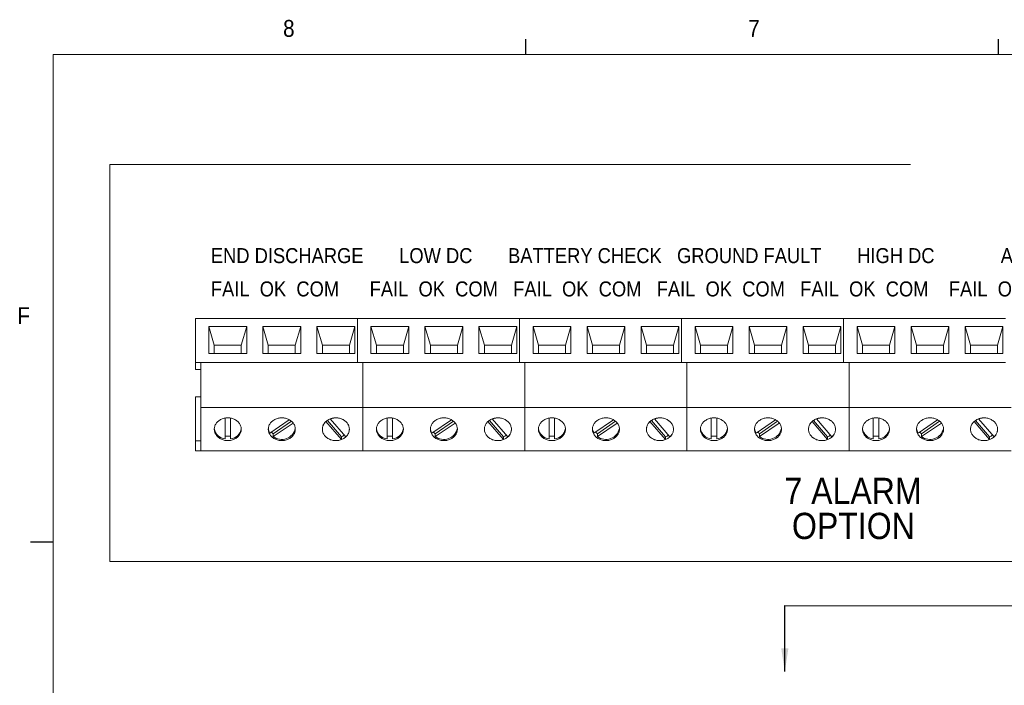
# Paper-space layout '6' of a CAD drawing. Header units: inches. Extents: x 2 to 174, y -5 to 135.
# Tile 7 of 26: x 3 to 46, y 105 to 135. Entities that reach past the tile are written whole.
import ezdxf

# ---------------------------------------------------------------- set-up
doc = ezdxf.new("R2010")
doc.units = ezdxf.units.IN
doc.header["$MEASUREMENT"] = 0
doc.layers.add('FORMAT', color=7, linetype='Continuous')
doc.styles.add('SLDTEXTSTYLE0', font='GOTHIC.TTF', dxfattribs={"width": 0.913})
doc.styles.add('SLDTEXTSTYLE1', font='GOTHIC.TTF', dxfattribs={"width": 0.913})

# ---------------------------------------------------------------- blocks, each defined once
blk = doc.blocks.new('SW_NOTE_75')
at = {"layer": 'FORMAT', "color": 0, "ltscale": 8, "char_height": 1.1667, "attachment_point": 2, "style": 'SLDTEXTSTYLE1'}
for s, insert in [('7 ALARM', (3.245, 1.49)), ('OPTION', (3.262, -0.065))]:
    blk.add_mtext(s, dxfattribs=dict(at, insert=insert))

psp = doc.layouts.new('6')

# ---------------------------------------------------------------- linework, layer by layer
at = {"color": 7, "linetype": 'Continuous', "lineweight": 15, "ltscale": 8}
for p, q in [((10.504, 119.601), (10.504, 121.551)), ((17.704, 121.551), (10.504, 121.551)), ((11.104, 121.191), (12.784, 121.191)), ((11.104, 119.991), (11.104, 121.191)), ((11.344, 120.371), (11.104, 121.191)), ((12.784, 121.191), (12.544, 120.371)), ((12.784, 121.191), (12.784, 119.991)), ((13.504, 121.191), (15.184, 121.191)), ((13.504, 119.991), (13.504, 121.191)), ((13.744, 120.371), (13.504, 121.191)), ((15.184, 121.191), (14.944, 120.371)), ((15.184, 121.191), (15.184, 119.991)), ((15.904, 119.991), (15.904, 121.191)), ((15.904, 121.191), (17.584, 121.191)), ((15.904, 121.191), (16.144, 120.371)), ((17.584, 121.191), (17.344, 120.371)), ((17.584, 121.191), (17.584, 119.991)), ((17.704, 119.601), (17.704, 121.551)), ((24.904, 121.551), (17.704, 121.551)), ((18.304, 121.191), (19.984, 121.191)), ((18.304, 119.991), (18.304, 121.191)), ((18.544, 120.371), (18.304, 121.191)), ((19.984, 121.191), (19.744, 120.371)), ((19.984, 121.191), (19.984, 119.991)), ((20.704, 121.191), (22.384, 121.191)), ((20.704, 119.991), (20.704, 121.191)), ((20.944, 120.371), (20.704, 121.191)), ((22.384, 121.191), (22.144, 120.371)), ((22.384, 121.191), (22.384, 119.991)), ((23.104, 119.991), (23.104, 121.191)), ((23.104, 121.191), (24.784, 121.191)), ((23.104, 121.191), (23.344, 120.371)), ((24.784, 121.191), (24.544, 120.371)), ((24.784, 121.191), (24.784, 119.991)), ((24.904, 119.601), (24.904, 121.551)), ((32.104, 121.551), (24.904, 121.551)), ((25.504, 121.191), (27.184, 121.191)), ((25.504, 119.991), (25.504, 121.191)), ((25.744, 120.371), (25.504, 121.191)), ((27.184, 121.191), (26.944, 120.371)), ((27.184, 121.191), (27.184, 119.991)), ((27.904, 121.191), (29.584, 121.191)), ((27.904, 119.991), (27.904, 121.191)), ((28.144, 120.371), (27.904, 121.191)), ((29.584, 121.191), (29.344, 120.371)), ((29.584, 121.191), (29.584, 119.991)), ((30.304, 119.991), (30.304, 121.191)), ((30.304, 121.191), (31.984, 121.191)), ((30.304, 121.191), (30.544, 120.371)), ((31.984, 121.191), (31.744, 120.371)), ((31.984, 121.191), (31.984, 119.991)), ((32.104, 119.601), (32.104, 121.551)), ((39.304, 121.551), (32.104, 121.551)), ((32.704, 121.191), (34.384, 121.191)), ((32.704, 119.991), (32.704, 121.191)), ((32.944, 120.371), (32.704, 121.191)), ((34.384, 121.191), (34.144, 120.371)), ((34.384, 121.191), (34.384, 119.991)), ((35.104, 121.191), (36.784, 121.191)), ((35.104, 119.991), (35.104, 121.191)), ((35.344, 120.371), (35.104, 121.191)), ((36.784, 121.191), (36.544, 120.371)), ((36.784, 121.191), (36.784, 119.991)), ((37.504, 119.991), (37.504, 121.191)), ((37.504, 121.191), (39.184, 121.191)), ((37.504, 121.191), (37.744, 120.371)), ((39.184, 121.191), (38.944, 120.371)), ((39.184, 121.191), (39.184, 119.991)), ((39.304, 119.601), (39.304, 121.551)), ((46.504, 121.551), (39.304, 121.551)), ((39.904, 121.191), (41.584, 121.191)), ((39.904, 119.991), (39.904, 121.191)), ((40.144, 120.371), (39.904, 121.191)), ((41.584, 121.191), (41.344, 120.371)), ((41.584, 121.191), (41.584, 119.991)), ((42.304, 121.191), (43.984, 121.191)), ((42.304, 119.991), (42.304, 121.191)), ((42.544, 120.371), (42.304, 121.191)), ((43.984, 121.191), (43.744, 120.371)), ((43.984, 121.191), (43.984, 119.991)), ((44.704, 119.991), (44.704, 121.191)), ((44.704, 121.191), (46.384, 121.191)), ((44.704, 121.191), (44.944, 120.371)), ((46.384, 121.191), (46.144, 120.371)), ((46.384, 121.191), (46.384, 119.991)), ((11.344, 119.991), (11.344, 120.371)), ((11.344, 120.371), (12.544, 120.371)), ((12.544, 120.371), (12.544, 119.991)), ((13.744, 119.991), (13.744, 120.371)), ((13.744, 120.371), (14.944, 120.371)), ((14.944, 120.371), (14.944, 119.991)), ((16.144, 119.991), (16.144, 120.371)), ((16.144, 120.371), (17.344, 120.371)), ((17.344, 120.371), (17.344, 119.991)), ((18.544, 119.991), (18.544, 120.371)), ((18.544, 120.371), (19.744, 120.371)), ((19.744, 120.371), (19.744, 119.991)), ((20.944, 119.991), (20.944, 120.371)), ((20.944, 120.371), (22.144, 120.371)), ((22.144, 120.371), (22.144, 119.991)), ((23.344, 119.991), (23.344, 120.371)), ((23.344, 120.371), (24.544, 120.371)), ((24.544, 120.371), (24.544, 119.991)), ((25.744, 119.991), (25.744, 120.371)), ((25.744, 120.371), (26.944, 120.371)), ((26.944, 120.371), (26.944, 119.991)), ((28.144, 119.991), (28.144, 120.371)), ((28.144, 120.371), (29.344, 120.371)), ((29.344, 120.371), (29.344, 119.991)), ((30.544, 119.991), (30.544, 120.371)), ((30.544, 120.371), (31.744, 120.371)), ((31.744, 120.371), (31.744, 119.991)), ((32.944, 119.991), (32.944, 120.371)), ((32.944, 120.371), (34.144, 120.371)), ((34.144, 120.371), (34.144, 119.991)), ((35.344, 119.991), (35.344, 120.371)), ((35.344, 120.371), (36.544, 120.371)), ((36.544, 120.371), (36.544, 119.991)), ((37.744, 119.991), (37.744, 120.371)), ((37.744, 120.371), (38.944, 120.371)), ((38.944, 120.371), (38.944, 119.991)), ((40.144, 119.991), (40.144, 120.371)), ((40.144, 120.371), (41.344, 120.371)), ((41.344, 120.371), (41.344, 119.991)), ((42.544, 119.991), (42.544, 120.371)), ((42.544, 120.371), (43.744, 120.371)), ((43.744, 120.371), (43.744, 119.991)), ((44.944, 119.991), (44.944, 120.371)), ((44.944, 120.371), (46.144, 120.371)), ((46.144, 120.371), (46.144, 119.991)), ((12.784, 119.991), (11.104, 119.991)), ((15.184, 119.991), (13.504, 119.991)), ((17.584, 119.991), (15.904, 119.991)), ((19.984, 119.991), (18.304, 119.991)), ((22.384, 119.991), (20.704, 119.991)), ((24.784, 119.991), (23.104, 119.991)), ((27.184, 119.991), (25.504, 119.991)), ((29.584, 119.991), (27.904, 119.991)), ((31.984, 119.991), (30.304, 119.991)), ((34.384, 119.991), (32.704, 119.991)), ((36.784, 119.991), (35.104, 119.991)), ((39.184, 119.991), (37.504, 119.991)), ((41.584, 119.991), (39.904, 119.991)), ((43.984, 119.991), (42.304, 119.991)), ((46.384, 119.991), (44.704, 119.991)), ((10.504, 119.601), (10.504, 119.29)), ((10.504, 119.601), (10.744, 119.601)), ((10.744, 117.591), (10.744, 119.601)), ((17.704, 119.601), (10.744, 119.601)), ((17.944, 119.601), (17.704, 119.601)), ((17.944, 117.591), (17.944, 119.601)), ((24.904, 119.601), (17.944, 119.601)), ((24.904, 119.601), (25.144, 119.601)), ((25.144, 117.591), (25.144, 119.601)), ((32.104, 119.601), (25.144, 119.601)), ((32.344, 119.601), (32.104, 119.601)), ((32.344, 117.591), (32.344, 119.601)), ((39.304, 119.601), (32.344, 119.601)), ((39.544, 119.601), (39.304, 119.601)), ((39.544, 117.591), (39.544, 119.601)), ((46.504, 119.601), (39.544, 119.601)), ((10.744, 119.29), (10.504, 119.29)), ((10.504, 116.124), (10.504, 118.074)), ((10.744, 118.074), (10.504, 118.074)), ((10.744, 115.671), (10.744, 117.591)), ((17.944, 117.591), (10.744, 117.591)), ((17.944, 115.671), (17.944, 117.591)), ((25.144, 117.591), (17.944, 117.591)), ((25.144, 115.671), (25.144, 117.591)), ((32.344, 117.591), (25.144, 117.591)), ((32.344, 115.671), (32.344, 117.591)), ((39.544, 117.591), (32.344, 117.591)), ((39.544, 115.671), (39.544, 117.591)), ((46.744, 117.591), (39.544, 117.591)), ((11.824, 117.126), (11.824, 116.201)), ((12.064, 116.201), (12.064, 117.126)), ((14.676, 117.052), (13.812, 116.463)), ((13.963, 116.435), (14.771, 116.986)), ((13.963, 116.306), (14.846, 116.908)), ((16.301, 116.972), (16.992, 116.171)), ((16.368, 117.025), (16.992, 116.301)), ((17.187, 116.29), (16.495, 117.091)), ((19.024, 117.126), (19.024, 116.201)), ((19.264, 116.201), (19.264, 117.126)), ((21.876, 117.052), (21.012, 116.463)), ((21.163, 116.435), (21.971, 116.986)), ((21.163, 116.306), (22.046, 116.908)), ((23.501, 116.972), (24.192, 116.171)), ((23.568, 117.025), (24.192, 116.301)), ((24.387, 116.29), (23.695, 117.091)), ((26.224, 117.126), (26.224, 116.201)), ((26.464, 116.201), (26.464, 117.126)), ((29.076, 117.052), (28.212, 116.463)), ((28.363, 116.435), (29.171, 116.986)), ((28.363, 116.306), (29.246, 116.908)), ((30.701, 116.972), (31.392, 116.171)), ((30.768, 117.025), (31.392, 116.301)), ((31.587, 116.29), (30.895, 117.091)), ((33.424, 117.126), (33.424, 116.201)), ((33.664, 116.201), (33.664, 117.126)), ((36.276, 117.052), (35.412, 116.463)), ((35.563, 116.435), (36.371, 116.986)), ((35.563, 116.306), (36.446, 116.908)), ((37.901, 116.972), (38.592, 116.171)), ((37.968, 117.025), (38.592, 116.301)), ((38.787, 116.29), (38.095, 117.091)), ((40.624, 117.126), (40.624, 116.201)), ((40.864, 116.201), (40.864, 117.126)), ((43.476, 117.052), (42.612, 116.463)), ((42.763, 116.435), (43.571, 116.986)), ((42.763, 116.306), (43.646, 116.908)), ((45.101, 116.972), (45.792, 116.171)), ((45.168, 117.025), (45.792, 116.301)), ((45.987, 116.29), (45.295, 117.091)), ((13.963, 116.435), (13.963, 116.306)), ((21.163, 116.435), (21.163, 116.306)), ((28.363, 116.435), (28.363, 116.306)), ((35.563, 116.435), (35.563, 116.306)), ((42.763, 116.435), (42.763, 116.306)), ((10.744, 116.124), (10.504, 116.124)), ((10.504, 115.671), (10.504, 116.124)), ((16.992, 116.301), (16.992, 116.171)), ((24.192, 116.301), (24.192, 116.171)), ((31.392, 116.301), (31.392, 116.171)), ((38.592, 116.301), (38.592, 116.171)), ((45.792, 116.301), (45.792, 116.171)), ((10.744, 115.671), (10.504, 115.671)), ((17.944, 115.671), (10.744, 115.671)), ((25.144, 115.671), (17.944, 115.671)), ((32.344, 115.671), (25.144, 115.671)), ((39.544, 115.671), (32.344, 115.671)), ((46.744, 115.671), (39.544, 115.671))]:
    psp.add_line(p, q, dxfattribs=at)
at = {"color": 7, "linetype": 'Continuous', "lineweight": 15, "ltscale": 8, "flags": 128}
for points in [[(11.944, 117.137), (11.986, 117.135), (12.027, 117.132), (12.069, 117.126), (12.109, 117.117), (12.149, 117.106), (12.188, 117.093), (12.226, 117.077), (12.262, 117.06), (12.297, 117.04), (12.33, 117.018), (12.361, 116.995), (12.39, 116.969), (12.417, 116.942), (12.441, 116.914), (12.464, 116.884), (12.483, 116.853), (12.5, 116.821), (12.515, 116.787), (12.526, 116.754), (12.535, 116.719), (12.541, 116.684), (12.544, 116.649), (12.544, 116.614), (12.541, 116.578), (12.535, 116.544), (12.526, 116.509), (12.515, 116.475), (12.5, 116.442), (12.483, 116.41), (12.464, 116.379), (12.441, 116.349), (12.417, 116.32), (12.39, 116.293), (12.361, 116.268), (12.33, 116.244), (12.297, 116.223), (12.262, 116.203), (12.226, 116.185), (12.188, 116.17), (12.149, 116.157), (12.109, 116.146), (12.069, 116.137), (12.027, 116.131), (11.986, 116.127), (11.944, 116.126), (11.902, 116.127), (11.86, 116.131), (11.819, 116.137), (11.779, 116.146), (11.739, 116.157), (11.7, 116.17), (11.662, 116.185), (11.626, 116.203), (11.591, 116.223), (11.558, 116.244), (11.527, 116.268), (11.498, 116.293), (11.471, 116.32), (11.447, 116.349), (11.424, 116.379), (11.405, 116.41), (11.388, 116.442), (11.373, 116.475), (11.362, 116.509), (11.353, 116.544), (11.347, 116.578), (11.344, 116.614), (11.344, 116.649), (11.347, 116.684), (11.353, 116.719), (11.362, 116.754), (11.373, 116.787), (11.388, 116.821), (11.405, 116.853), (11.424, 116.884), (11.447, 116.914), (11.471, 116.942), (11.498, 116.969), (11.527, 116.995), (11.558, 117.018), (11.591, 117.04), (11.626, 117.06), (11.662, 117.077), (11.7, 117.093), (11.739, 117.106), (11.779, 117.117), (11.819, 117.126), (11.86, 117.132), (11.902, 117.135), (11.944, 117.137)], [(14.344, 117.137), (14.386, 117.135), (14.427, 117.132), (14.469, 117.126), (14.509, 117.117), (14.549, 117.106), (14.588, 117.093), (14.626, 117.077), (14.662, 117.06), (14.697, 117.04), (14.73, 117.018), (14.761, 116.995), (14.79, 116.969), (14.817, 116.942), (14.841, 116.914), (14.864, 116.884), (14.883, 116.853), (14.9, 116.821), (14.915, 116.787), (14.926, 116.754), (14.935, 116.719), (14.941, 116.684), (14.944, 116.649), (14.944, 116.614), (14.941, 116.578), (14.935, 116.544), (14.926, 116.509), (14.915, 116.475), (14.9, 116.442), (14.883, 116.41), (14.864, 116.379), (14.841, 116.349), (14.817, 116.32), (14.79, 116.293), (14.761, 116.268), (14.73, 116.244), (14.697, 116.223), (14.662, 116.203), (14.626, 116.185), (14.588, 116.17), (14.549, 116.157), (14.509, 116.146), (14.469, 116.137), (14.427, 116.131), (14.386, 116.127), (14.344, 116.126), (14.302, 116.127), (14.26, 116.131), (14.219, 116.137), (14.179, 116.146), (14.139, 116.157), (14.1, 116.17), (14.062, 116.185), (14.026, 116.203), (13.991, 116.223), (13.958, 116.244), (13.927, 116.268), (13.898, 116.293), (13.871, 116.32), (13.847, 116.349), (13.824, 116.379), (13.805, 116.41), (13.788, 116.442), (13.773, 116.475), (13.762, 116.509), (13.753, 116.544), (13.747, 116.578), (13.744, 116.614), (13.744, 116.649), (13.747, 116.684), (13.753, 116.719), (13.762, 116.754), (13.773, 116.787), (13.788, 116.821), (13.805, 116.853), (13.824, 116.884), (13.847, 116.914), (13.871, 116.942), (13.898, 116.969), (13.927, 116.995), (13.958, 117.018), (13.991, 117.04), (14.026, 117.06), (14.062, 117.077), (14.1, 117.093), (14.139, 117.106), (14.179, 117.117), (14.219, 117.126), (14.26, 117.132), (14.302, 117.135), (14.344, 117.137)], [(16.744, 117.137), (16.786, 117.135), (16.827, 117.132), (16.869, 117.126), (16.909, 117.117), (16.949, 117.106), (16.988, 117.093), (17.026, 117.077), (17.062, 117.06), (17.097, 117.04), (17.13, 117.018), (17.161, 116.995), (17.19, 116.969), (17.217, 116.942), (17.241, 116.914), (17.264, 116.884), (17.283, 116.853), (17.3, 116.821), (17.315, 116.787), (17.326, 116.754), (17.335, 116.719), (17.341, 116.684), (17.344, 116.649), (17.344, 116.614), (17.341, 116.578), (17.335, 116.544), (17.326, 116.509), (17.315, 116.475), (17.3, 116.442), (17.283, 116.41), (17.264, 116.379), (17.241, 116.349), (17.217, 116.32), (17.19, 116.293), (17.161, 116.268), (17.13, 116.244), (17.097, 116.223), (17.062, 116.203), (17.026, 116.185), (16.988, 116.17), (16.949, 116.157), (16.909, 116.146), (16.869, 116.137), (16.827, 116.131), (16.786, 116.127), (16.744, 116.126), (16.702, 116.127), (16.66, 116.131), (16.619, 116.137), (16.579, 116.146), (16.539, 116.157), (16.5, 116.17), (16.462, 116.185), (16.426, 116.203), (16.391, 116.223), (16.358, 116.244), (16.327, 116.268), (16.298, 116.293), (16.271, 116.32), (16.247, 116.349), (16.224, 116.379), (16.205, 116.41), (16.188, 116.442), (16.173, 116.475), (16.162, 116.509), (16.153, 116.544), (16.147, 116.578), (16.144, 116.614), (16.144, 116.649), (16.147, 116.684), (16.153, 116.719), (16.162, 116.754), (16.173, 116.787), (16.188, 116.821), (16.205, 116.853), (16.224, 116.884), (16.247, 116.914), (16.271, 116.942), (16.298, 116.969), (16.327, 116.995), (16.358, 117.018), (16.391, 117.04), (16.426, 117.06), (16.462, 117.077), (16.5, 117.093), (16.539, 117.106), (16.579, 117.117), (16.619, 117.126), (16.66, 117.132), (16.702, 117.135), (16.744, 117.137)], [(16.992, 116.171), (16.953, 116.158), (16.913, 116.147), (16.873, 116.138), (16.831, 116.131), (16.789, 116.128), (16.747, 116.126), (16.705, 116.127), (16.663, 116.131), (16.622, 116.137), (16.581, 116.145), (16.541, 116.156), (16.502, 116.169), (16.464, 116.185), (16.427, 116.202), (16.392, 116.222), (16.359, 116.244), (16.328, 116.267), (16.298, 116.293), (16.271, 116.32), (16.246, 116.349), (16.224, 116.379), (16.204, 116.41), (16.187, 116.443), (16.173, 116.476), (16.161, 116.51), (16.153, 116.545), (16.147, 116.58), (16.144, 116.615), (16.144, 116.651), (16.148, 116.686), (16.154, 116.721), (16.163, 116.756), (16.174, 116.79), (16.189, 116.823), (16.206, 116.856), (16.226, 116.887), (16.249, 116.917), (16.274, 116.945), (16.301, 116.972)], [(16.495, 117.091), (16.534, 117.105), (16.574, 117.116), (16.615, 117.125), (16.657, 117.131), (16.698, 117.135), (16.741, 117.137), (16.783, 117.136), (16.825, 117.132), (16.866, 117.126), (16.907, 117.118), (16.947, 117.107), (16.986, 117.094), (17.024, 117.078), (17.061, 117.06), (17.096, 117.041), (17.129, 117.019), (17.16, 116.995), (17.19, 116.97), (17.217, 116.942), (17.241, 116.914), (17.264, 116.884), (17.283, 116.852), (17.301, 116.82), (17.315, 116.787), (17.326, 116.752), (17.335, 116.718), (17.341, 116.683), (17.344, 116.647), (17.343, 116.612), (17.34, 116.576), (17.334, 116.541), (17.325, 116.507), (17.314, 116.472), (17.299, 116.439), (17.282, 116.407), (17.261, 116.376), (17.239, 116.346), (17.214, 116.317), (17.187, 116.29)], [(19.144, 117.137), (19.186, 117.135), (19.227, 117.132), (19.269, 117.126), (19.309, 117.117), (19.349, 117.106), (19.388, 117.093), (19.426, 117.077), (19.462, 117.06), (19.497, 117.04), (19.53, 117.018), (19.561, 116.995), (19.59, 116.969), (19.617, 116.942), (19.641, 116.914), (19.664, 116.884), (19.683, 116.853), (19.7, 116.821), (19.715, 116.787), (19.726, 116.754), (19.735, 116.719), (19.741, 116.684), (19.744, 116.649), (19.744, 116.614), (19.741, 116.578), (19.735, 116.544), (19.726, 116.509), (19.715, 116.475), (19.7, 116.442), (19.683, 116.41), (19.664, 116.379), (19.641, 116.349), (19.617, 116.32), (19.59, 116.293), (19.561, 116.268), (19.53, 116.244), (19.497, 116.223), (19.462, 116.203), (19.426, 116.185), (19.388, 116.17), (19.349, 116.157), (19.309, 116.146), (19.269, 116.137), (19.227, 116.131), (19.186, 116.127), (19.144, 116.126), (19.102, 116.127), (19.06, 116.131), (19.019, 116.137), (18.979, 116.146), (18.939, 116.157), (18.9, 116.17), (18.862, 116.185), (18.826, 116.203), (18.791, 116.223), (18.758, 116.244), (18.727, 116.268), (18.698, 116.293), (18.671, 116.32), (18.647, 116.349), (18.624, 116.379), (18.605, 116.41), (18.588, 116.442), (18.573, 116.475), (18.562, 116.509), (18.553, 116.544), (18.547, 116.578), (18.544, 116.614), (18.544, 116.649), (18.547, 116.684), (18.553, 116.719), (18.562, 116.754), (18.573, 116.787), (18.588, 116.821), (18.605, 116.853), (18.624, 116.884), (18.647, 116.914), (18.671, 116.942), (18.698, 116.969), (18.727, 116.995), (18.758, 117.018), (18.791, 117.04), (18.826, 117.06), (18.862, 117.077), (18.9, 117.093), (18.939, 117.106), (18.979, 117.117), (19.019, 117.126), (19.06, 117.132), (19.102, 117.135), (19.144, 117.137)], [(21.544, 117.137), (21.586, 117.135), (21.627, 117.132), (21.669, 117.126), (21.709, 117.117), (21.749, 117.106), (21.788, 117.093), (21.826, 117.077), (21.862, 117.06), (21.897, 117.04), (21.93, 117.018), (21.961, 116.995), (21.99, 116.969), (22.017, 116.942), (22.041, 116.914), (22.064, 116.884), (22.083, 116.853), (22.1, 116.821), (22.115, 116.787), (22.126, 116.754), (22.135, 116.719), (22.141, 116.684), (22.144, 116.649), (22.144, 116.614), (22.141, 116.578), (22.135, 116.544), (22.126, 116.509), (22.115, 116.475), (22.1, 116.442), (22.083, 116.41), (22.064, 116.379), (22.041, 116.349), (22.017, 116.32), (21.99, 116.293), (21.961, 116.268), (21.93, 116.244), (21.897, 116.223), (21.862, 116.203), (21.826, 116.185), (21.788, 116.17), (21.749, 116.157), (21.709, 116.146), (21.669, 116.137), (21.627, 116.131), (21.586, 116.127), (21.544, 116.126), (21.502, 116.127), (21.46, 116.131), (21.419, 116.137), (21.379, 116.146), (21.339, 116.157), (21.3, 116.17), (21.262, 116.185), (21.226, 116.203), (21.191, 116.223), (21.158, 116.244), (21.127, 116.268), (21.098, 116.293), (21.071, 116.32), (21.047, 116.349), (21.024, 116.379), (21.005, 116.41), (20.988, 116.442), (20.973, 116.475), (20.962, 116.509), (20.953, 116.544), (20.947, 116.578), (20.944, 116.614), (20.944, 116.649), (20.947, 116.684), (20.953, 116.719), (20.962, 116.754), (20.973, 116.787), (20.988, 116.821), (21.005, 116.853), (21.024, 116.884), (21.047, 116.914), (21.071, 116.942), (21.098, 116.969), (21.127, 116.995), (21.158, 117.018), (21.191, 117.04), (21.226, 117.06), (21.262, 117.077), (21.3, 117.093), (21.339, 117.106), (21.379, 117.117), (21.419, 117.126), (21.46, 117.132), (21.502, 117.135), (21.544, 117.137)], [(23.944, 117.137), (23.986, 117.135), (24.027, 117.132), (24.069, 117.126), (24.109, 117.117), (24.149, 117.106), (24.188, 117.093), (24.226, 117.077), (24.262, 117.06), (24.297, 117.04), (24.33, 117.018), (24.361, 116.995), (24.39, 116.969), (24.417, 116.942), (24.441, 116.914), (24.464, 116.884), (24.483, 116.853), (24.5, 116.821), (24.515, 116.787), (24.526, 116.754), (24.535, 116.719), (24.541, 116.684), (24.544, 116.649), (24.544, 116.614), (24.541, 116.578), (24.535, 116.544), (24.526, 116.509), (24.515, 116.475), (24.5, 116.442), (24.483, 116.41), (24.464, 116.379), (24.441, 116.349), (24.417, 116.32), (24.39, 116.293), (24.361, 116.268), (24.33, 116.244), (24.297, 116.223), (24.262, 116.203), (24.226, 116.185), (24.188, 116.17), (24.149, 116.157), (24.109, 116.146), (24.069, 116.137), (24.027, 116.131), (23.986, 116.127), (23.944, 116.126), (23.902, 116.127), (23.86, 116.131), (23.819, 116.137), (23.779, 116.146), (23.739, 116.157), (23.7, 116.17), (23.662, 116.185), (23.626, 116.203), (23.591, 116.223), (23.558, 116.244), (23.527, 116.268), (23.498, 116.293), (23.471, 116.32), (23.447, 116.349), (23.424, 116.379), (23.405, 116.41), (23.388, 116.442), (23.373, 116.475), (23.362, 116.509), (23.353, 116.544), (23.347, 116.578), (23.344, 116.614), (23.344, 116.649), (23.347, 116.684), (23.353, 116.719), (23.362, 116.754), (23.373, 116.787), (23.388, 116.821), (23.405, 116.853), (23.424, 116.884), (23.447, 116.914), (23.471, 116.942), (23.498, 116.969), (23.527, 116.995), (23.558, 117.018), (23.591, 117.04), (23.626, 117.06), (23.662, 117.077), (23.7, 117.093), (23.739, 117.106), (23.779, 117.117), (23.819, 117.126), (23.86, 117.132), (23.902, 117.135), (23.944, 117.137)], [(24.192, 116.171), (24.153, 116.158), (24.114, 116.147), (24.073, 116.138), (24.031, 116.131), (23.989, 116.128), (23.947, 116.126), (23.905, 116.127), (23.863, 116.131), (23.822, 116.137), (23.781, 116.145), (23.741, 116.156), (23.702, 116.169), (23.664, 116.185), (23.627, 116.202), (23.592, 116.222), (23.559, 116.244), (23.528, 116.267), (23.498, 116.293), (23.471, 116.32), (23.446, 116.349), (23.424, 116.379), (23.404, 116.41), (23.387, 116.443), (23.373, 116.476), (23.361, 116.51), (23.353, 116.545), (23.347, 116.58), (23.344, 116.615), (23.344, 116.651), (23.348, 116.686), (23.354, 116.721), (23.363, 116.756), (23.374, 116.79), (23.389, 116.823), (23.406, 116.856), (23.426, 116.887), (23.449, 116.917), (23.474, 116.945), (23.501, 116.972)], [(23.695, 117.091), (23.734, 117.105), (23.774, 117.116), (23.815, 117.125), (23.857, 117.131), (23.898, 117.135), (23.941, 117.137), (23.983, 117.136), (24.025, 117.132), (24.066, 117.126), (24.107, 117.118), (24.147, 117.107), (24.186, 117.094), (24.224, 117.078), (24.261, 117.06), (24.296, 117.041), (24.329, 117.019), (24.36, 116.995), (24.39, 116.97), (24.417, 116.942), (24.441, 116.914), (24.464, 116.884), (24.483, 116.852), (24.501, 116.82), (24.515, 116.787), (24.526, 116.752), (24.535, 116.718), (24.541, 116.683), (24.544, 116.647), (24.543, 116.612), (24.54, 116.576), (24.534, 116.541), (24.525, 116.507), (24.514, 116.472), (24.499, 116.439), (24.482, 116.407), (24.461, 116.376), (24.439, 116.346), (24.414, 116.317), (24.387, 116.29)], [(26.344, 117.137), (26.386, 117.135), (26.427, 117.132), (26.469, 117.126), (26.509, 117.117), (26.549, 117.106), (26.588, 117.093), (26.626, 117.077), (26.662, 117.06), (26.697, 117.04), (26.73, 117.018), (26.761, 116.995), (26.79, 116.969), (26.817, 116.942), (26.841, 116.914), (26.864, 116.884), (26.883, 116.853), (26.9, 116.821), (26.915, 116.787), (26.926, 116.754), (26.935, 116.719), (26.941, 116.684), (26.944, 116.649), (26.944, 116.614), (26.941, 116.578), (26.935, 116.544), (26.926, 116.509), (26.915, 116.475), (26.9, 116.442), (26.883, 116.41), (26.864, 116.379), (26.841, 116.349), (26.817, 116.32), (26.79, 116.293), (26.761, 116.268), (26.73, 116.244), (26.697, 116.223), (26.662, 116.203), (26.626, 116.185), (26.588, 116.17), (26.549, 116.157), (26.509, 116.146), (26.469, 116.137), (26.427, 116.131), (26.386, 116.127), (26.344, 116.126), (26.302, 116.127), (26.26, 116.131), (26.219, 116.137), (26.179, 116.146), (26.139, 116.157), (26.1, 116.17), (26.062, 116.185), (26.026, 116.203), (25.991, 116.223), (25.958, 116.244), (25.927, 116.268), (25.898, 116.293), (25.871, 116.32), (25.847, 116.349), (25.824, 116.379), (25.805, 116.41), (25.788, 116.442), (25.773, 116.475), (25.762, 116.509), (25.753, 116.544), (25.747, 116.578), (25.744, 116.614), (25.744, 116.649), (25.747, 116.684), (25.753, 116.719), (25.762, 116.754), (25.773, 116.787), (25.788, 116.821), (25.805, 116.853), (25.824, 116.884), (25.847, 116.914), (25.871, 116.942), (25.898, 116.969), (25.927, 116.995), (25.958, 117.018), (25.991, 117.04), (26.026, 117.06), (26.062, 117.077), (26.1, 117.093), (26.139, 117.106), (26.179, 117.117), (26.219, 117.126), (26.26, 117.132), (26.302, 117.135), (26.344, 117.137)], [(28.744, 117.137), (28.786, 117.135), (28.827, 117.132), (28.869, 117.126), (28.909, 117.117), (28.949, 117.106), (28.988, 117.093), (29.026, 117.077), (29.062, 117.06), (29.097, 117.04), (29.13, 117.018), (29.161, 116.995), (29.19, 116.969), (29.217, 116.942), (29.241, 116.914), (29.264, 116.884), (29.283, 116.853), (29.3, 116.821), (29.315, 116.787), (29.326, 116.754), (29.335, 116.719), (29.341, 116.684), (29.344, 116.649), (29.344, 116.614), (29.341, 116.578), (29.335, 116.544), (29.326, 116.509), (29.315, 116.475), (29.3, 116.442), (29.283, 116.41), (29.264, 116.379), (29.241, 116.349), (29.217, 116.32), (29.19, 116.293), (29.161, 116.268), (29.13, 116.244), (29.097, 116.223), (29.062, 116.203), (29.026, 116.185), (28.988, 116.17), (28.949, 116.157), (28.909, 116.146), (28.869, 116.137), (28.827, 116.131), (28.786, 116.127), (28.744, 116.126), (28.702, 116.127), (28.66, 116.131), (28.619, 116.137), (28.579, 116.146), (28.539, 116.157), (28.5, 116.17), (28.462, 116.185), (28.426, 116.203), (28.391, 116.223), (28.358, 116.244), (28.327, 116.268), (28.298, 116.293), (28.271, 116.32), (28.247, 116.349), (28.224, 116.379), (28.205, 116.41), (28.188, 116.442), (28.173, 116.475), (28.162, 116.509), (28.153, 116.544), (28.147, 116.578), (28.144, 116.614), (28.144, 116.649), (28.147, 116.684), (28.153, 116.719), (28.162, 116.754), (28.173, 116.787), (28.188, 116.821), (28.205, 116.853), (28.224, 116.884), (28.247, 116.914), (28.271, 116.942), (28.298, 116.969), (28.327, 116.995), (28.358, 117.018), (28.391, 117.04), (28.426, 117.06), (28.462, 117.077), (28.5, 117.093), (28.539, 117.106), (28.579, 117.117), (28.619, 117.126), (28.66, 117.132), (28.702, 117.135), (28.744, 117.137)], [(31.144, 117.137), (31.186, 117.135), (31.227, 117.132), (31.269, 117.126), (31.309, 117.117), (31.349, 117.106), (31.388, 117.093), (31.426, 117.077), (31.462, 117.06), (31.497, 117.04), (31.53, 117.018), (31.561, 116.995), (31.59, 116.969), (31.617, 116.942), (31.641, 116.914), (31.664, 116.884), (31.683, 116.853), (31.7, 116.821), (31.715, 116.787), (31.726, 116.754), (31.735, 116.719), (31.741, 116.684), (31.744, 116.649), (31.744, 116.614), (31.741, 116.578), (31.735, 116.544), (31.726, 116.509), (31.715, 116.475), (31.7, 116.442), (31.683, 116.41), (31.664, 116.379), (31.641, 116.349), (31.617, 116.32), (31.59, 116.293), (31.561, 116.268), (31.53, 116.244), (31.497, 116.223), (31.462, 116.203), (31.426, 116.185), (31.388, 116.17), (31.349, 116.157), (31.309, 116.146), (31.269, 116.137), (31.227, 116.131), (31.186, 116.127), (31.144, 116.126), (31.102, 116.127), (31.06, 116.131), (31.019, 116.137), (30.979, 116.146), (30.939, 116.157), (30.9, 116.17), (30.862, 116.185), (30.826, 116.203), (30.791, 116.223), (30.758, 116.244), (30.727, 116.268), (30.698, 116.293), (30.671, 116.32), (30.647, 116.349), (30.624, 116.379), (30.605, 116.41), (30.588, 116.442), (30.573, 116.475), (30.562, 116.509), (30.553, 116.544), (30.547, 116.578), (30.544, 116.614), (30.544, 116.649), (30.547, 116.684), (30.553, 116.719), (30.562, 116.754), (30.573, 116.787), (30.588, 116.821), (30.605, 116.853), (30.624, 116.884), (30.647, 116.914), (30.671, 116.942), (30.698, 116.969), (30.727, 116.995), (30.758, 117.018), (30.791, 117.04), (30.826, 117.06), (30.862, 117.077), (30.9, 117.093), (30.939, 117.106), (30.979, 117.117), (31.019, 117.126), (31.06, 117.132), (31.102, 117.135), (31.144, 117.137)], [(31.392, 116.171), (31.353, 116.158), (31.314, 116.147), (31.273, 116.138), (31.231, 116.131), (31.189, 116.128), (31.147, 116.126), (31.105, 116.127), (31.063, 116.131), (31.022, 116.137), (30.981, 116.145), (30.941, 116.156), (30.902, 116.169), (30.864, 116.185), (30.827, 116.202), (30.792, 116.222), (30.759, 116.244), (30.728, 116.267), (30.698, 116.293), (30.671, 116.32), (30.646, 116.349), (30.624, 116.379), (30.604, 116.41), (30.587, 116.443), (30.573, 116.476), (30.561, 116.51), (30.553, 116.545), (30.547, 116.58), (30.544, 116.615), (30.544, 116.651), (30.548, 116.686), (30.554, 116.721), (30.563, 116.756), (30.574, 116.79), (30.589, 116.823), (30.606, 116.856), (30.626, 116.887), (30.649, 116.917), (30.674, 116.945), (30.701, 116.972)], [(30.895, 117.091), (30.934, 117.105), (30.974, 117.116), (31.015, 117.125), (31.057, 117.131), (31.098, 117.135), (31.141, 117.137), (31.183, 117.136), (31.225, 117.132), (31.266, 117.126), (31.307, 117.118), (31.347, 117.107), (31.386, 117.094), (31.424, 117.078), (31.461, 117.06), (31.496, 117.041), (31.529, 117.019), (31.56, 116.995), (31.59, 116.97), (31.617, 116.942), (31.641, 116.914), (31.664, 116.884), (31.683, 116.852), (31.701, 116.82), (31.715, 116.787), (31.726, 116.752), (31.735, 116.718), (31.741, 116.683), (31.744, 116.647), (31.743, 116.612), (31.74, 116.576), (31.734, 116.541), (31.725, 116.507), (31.714, 116.472), (31.699, 116.439), (31.682, 116.407), (31.661, 116.376), (31.639, 116.346), (31.614, 116.317), (31.587, 116.29)], [(33.544, 117.137), (33.586, 117.135), (33.627, 117.132), (33.669, 117.126), (33.709, 117.117), (33.749, 117.106), (33.788, 117.093), (33.826, 117.077), (33.862, 117.06), (33.897, 117.04), (33.93, 117.018), (33.961, 116.995), (33.99, 116.969), (34.017, 116.942), (34.041, 116.914), (34.064, 116.884), (34.083, 116.853), (34.1, 116.821), (34.115, 116.787), (34.126, 116.754), (34.135, 116.719), (34.141, 116.684), (34.144, 116.649), (34.144, 116.614), (34.141, 116.578), (34.135, 116.544), (34.126, 116.509), (34.115, 116.475), (34.1, 116.442), (34.083, 116.41), (34.064, 116.379), (34.041, 116.349), (34.017, 116.32), (33.99, 116.293), (33.961, 116.268), (33.93, 116.244), (33.897, 116.223), (33.862, 116.203), (33.826, 116.185), (33.788, 116.17), (33.749, 116.157), (33.709, 116.146), (33.669, 116.137), (33.627, 116.131), (33.586, 116.127), (33.544, 116.126), (33.502, 116.127), (33.46, 116.131), (33.419, 116.137), (33.379, 116.146), (33.339, 116.157), (33.3, 116.17), (33.262, 116.185), (33.226, 116.203), (33.191, 116.223), (33.158, 116.244), (33.127, 116.268), (33.098, 116.293), (33.071, 116.32), (33.047, 116.349), (33.024, 116.379), (33.005, 116.41), (32.988, 116.442), (32.973, 116.475), (32.962, 116.509), (32.953, 116.544), (32.947, 116.578), (32.944, 116.614), (32.944, 116.649), (32.947, 116.684), (32.953, 116.719), (32.962, 116.754), (32.973, 116.787), (32.988, 116.821), (33.005, 116.853), (33.024, 116.884), (33.047, 116.914), (33.071, 116.942), (33.098, 116.969), (33.127, 116.995), (33.158, 117.018), (33.191, 117.04), (33.226, 117.06), (33.262, 117.077), (33.3, 117.093), (33.339, 117.106), (33.379, 117.117), (33.419, 117.126), (33.46, 117.132), (33.502, 117.135), (33.544, 117.137)], [(35.944, 117.137), (35.986, 117.135), (36.027, 117.132), (36.069, 117.126), (36.109, 117.117), (36.149, 117.106), (36.188, 117.093), (36.226, 117.077), (36.262, 117.06), (36.297, 117.04), (36.33, 117.018), (36.361, 116.995), (36.39, 116.969), (36.417, 116.942), (36.441, 116.914), (36.464, 116.884), (36.483, 116.853), (36.5, 116.821), (36.515, 116.787), (36.526, 116.754), (36.535, 116.719), (36.541, 116.684), (36.544, 116.649), (36.544, 116.614), (36.541, 116.578), (36.535, 116.544), (36.526, 116.509), (36.515, 116.475), (36.5, 116.442), (36.483, 116.41), (36.464, 116.379), (36.441, 116.349), (36.417, 116.32), (36.39, 116.293), (36.361, 116.268), (36.33, 116.244), (36.297, 116.223), (36.262, 116.203), (36.226, 116.185), (36.188, 116.17), (36.149, 116.157), (36.109, 116.146), (36.069, 116.137), (36.027, 116.131), (35.986, 116.127), (35.944, 116.126), (35.902, 116.127), (35.86, 116.131), (35.819, 116.137), (35.779, 116.146), (35.739, 116.157), (35.7, 116.17), (35.662, 116.185), (35.626, 116.203), (35.591, 116.223), (35.558, 116.244), (35.527, 116.268), (35.498, 116.293), (35.471, 116.32), (35.447, 116.349), (35.424, 116.379), (35.405, 116.41), (35.388, 116.442), (35.373, 116.475), (35.362, 116.509), (35.353, 116.544), (35.347, 116.578), (35.344, 116.614), (35.344, 116.649), (35.347, 116.684), (35.353, 116.719), (35.362, 116.754), (35.373, 116.787), (35.388, 116.821), (35.405, 116.853), (35.424, 116.884), (35.447, 116.914), (35.471, 116.942), (35.498, 116.969), (35.527, 116.995), (35.558, 117.018), (35.591, 117.04), (35.626, 117.06), (35.662, 117.077), (35.7, 117.093), (35.739, 117.106), (35.779, 117.117), (35.819, 117.126), (35.86, 117.132), (35.902, 117.135), (35.944, 117.137)], [(38.344, 117.137), (38.386, 117.135), (38.427, 117.132), (38.469, 117.126), (38.509, 117.117), (38.549, 117.106), (38.588, 117.093), (38.626, 117.077), (38.662, 117.06), (38.697, 117.04), (38.73, 117.018), (38.761, 116.995), (38.79, 116.969), (38.817, 116.942), (38.841, 116.914), (38.864, 116.884), (38.883, 116.853), (38.9, 116.821), (38.915, 116.787), (38.926, 116.754), (38.935, 116.719), (38.941, 116.684), (38.944, 116.649), (38.944, 116.614), (38.941, 116.578), (38.935, 116.544), (38.926, 116.509), (38.915, 116.475), (38.9, 116.442), (38.883, 116.41), (38.864, 116.379), (38.841, 116.349), (38.817, 116.32), (38.79, 116.293), (38.761, 116.268), (38.73, 116.244), (38.697, 116.223), (38.662, 116.203), (38.626, 116.185), (38.588, 116.17), (38.549, 116.157), (38.509, 116.146), (38.469, 116.137), (38.427, 116.131), (38.386, 116.127), (38.344, 116.126), (38.302, 116.127), (38.26, 116.131), (38.219, 116.137), (38.179, 116.146), (38.139, 116.157), (38.1, 116.17), (38.062, 116.185), (38.026, 116.203), (37.991, 116.223), (37.958, 116.244), (37.927, 116.268), (37.898, 116.293), (37.871, 116.32), (37.847, 116.349), (37.824, 116.379), (37.805, 116.41), (37.788, 116.442), (37.773, 116.475), (37.762, 116.509), (37.753, 116.544), (37.747, 116.578), (37.744, 116.614), (37.744, 116.649), (37.747, 116.684), (37.753, 116.719), (37.762, 116.754), (37.773, 116.787), (37.788, 116.821), (37.805, 116.853), (37.824, 116.884), (37.847, 116.914), (37.871, 116.942), (37.898, 116.969), (37.927, 116.995), (37.958, 117.018), (37.991, 117.04), (38.026, 117.06), (38.062, 117.077), (38.1, 117.093), (38.139, 117.106), (38.179, 117.117), (38.219, 117.126), (38.26, 117.132), (38.302, 117.135), (38.344, 117.137)], [(38.592, 116.171), (38.553, 116.158), (38.514, 116.147), (38.473, 116.138), (38.431, 116.131), (38.389, 116.128), (38.347, 116.126), (38.305, 116.127), (38.263, 116.131), (38.222, 116.137), (38.181, 116.145), (38.141, 116.156), (38.102, 116.169), (38.064, 116.185), (38.027, 116.202), (37.992, 116.222), (37.959, 116.244), (37.928, 116.267), (37.898, 116.293), (37.871, 116.32), (37.846, 116.349), (37.824, 116.379), (37.804, 116.41), (37.787, 116.443), (37.773, 116.476), (37.761, 116.51), (37.753, 116.545), (37.747, 116.58), (37.744, 116.615), (37.744, 116.651), (37.748, 116.686), (37.754, 116.721), (37.763, 116.756), (37.774, 116.79), (37.789, 116.823), (37.806, 116.856), (37.826, 116.887), (37.849, 116.917), (37.874, 116.945), (37.901, 116.972)], [(38.095, 117.091), (38.134, 117.105), (38.174, 117.116), (38.215, 117.125), (38.257, 117.131), (38.298, 117.135), (38.341, 117.137), (38.383, 117.136), (38.425, 117.132), (38.466, 117.126), (38.507, 117.118), (38.547, 117.107), (38.586, 117.094), (38.624, 117.078), (38.661, 117.06), (38.696, 117.041), (38.729, 117.019), (38.76, 116.995), (38.79, 116.97), (38.817, 116.942), (38.841, 116.914), (38.864, 116.884), (38.883, 116.852), (38.901, 116.82), (38.915, 116.787), (38.926, 116.752), (38.935, 116.718), (38.941, 116.683), (38.944, 116.647), (38.943, 116.612), (38.94, 116.576), (38.934, 116.541), (38.925, 116.507), (38.914, 116.472), (38.899, 116.439), (38.882, 116.407), (38.861, 116.376), (38.839, 116.346), (38.814, 116.317), (38.787, 116.29)], [(40.744, 117.137), (40.786, 117.135), (40.827, 117.132), (40.869, 117.126), (40.909, 117.117), (40.949, 117.106), (40.988, 117.093), (41.026, 117.077), (41.062, 117.06), (41.097, 117.04), (41.13, 117.018), (41.161, 116.995), (41.19, 116.969), (41.217, 116.942), (41.241, 116.914), (41.264, 116.884), (41.283, 116.853), (41.3, 116.821), (41.315, 116.787), (41.326, 116.754), (41.335, 116.719), (41.341, 116.684), (41.344, 116.649), (41.344, 116.614), (41.341, 116.578), (41.335, 116.544), (41.326, 116.509), (41.315, 116.475), (41.3, 116.442), (41.283, 116.41), (41.264, 116.379), (41.241, 116.349), (41.217, 116.32), (41.19, 116.293), (41.161, 116.268), (41.13, 116.244), (41.097, 116.223), (41.062, 116.203), (41.026, 116.185), (40.988, 116.17), (40.949, 116.157), (40.909, 116.146), (40.869, 116.137), (40.827, 116.131), (40.786, 116.127), (40.744, 116.126), (40.702, 116.127), (40.66, 116.131), (40.619, 116.137), (40.579, 116.146), (40.539, 116.157), (40.5, 116.17), (40.462, 116.185), (40.426, 116.203), (40.391, 116.223), (40.358, 116.244), (40.327, 116.268), (40.298, 116.293), (40.271, 116.32), (40.247, 116.349), (40.224, 116.379), (40.205, 116.41), (40.188, 116.442), (40.173, 116.475), (40.162, 116.509), (40.153, 116.544), (40.147, 116.578), (40.144, 116.614), (40.144, 116.649), (40.147, 116.684), (40.153, 116.719), (40.162, 116.754), (40.173, 116.787), (40.188, 116.821), (40.205, 116.853), (40.224, 116.884), (40.247, 116.914), (40.271, 116.942), (40.298, 116.969), (40.327, 116.995), (40.358, 117.018), (40.391, 117.04), (40.426, 117.06), (40.462, 117.077), (40.5, 117.093), (40.539, 117.106), (40.579, 117.117), (40.619, 117.126), (40.66, 117.132), (40.702, 117.135), (40.744, 117.137)], [(43.144, 117.137), (43.186, 117.135), (43.227, 117.132), (43.269, 117.126), (43.309, 117.117), (43.349, 117.106), (43.388, 117.093), (43.426, 117.077), (43.462, 117.06), (43.497, 117.04), (43.53, 117.018), (43.561, 116.995), (43.59, 116.969), (43.617, 116.942), (43.641, 116.914), (43.664, 116.884), (43.683, 116.853), (43.7, 116.821), (43.715, 116.787), (43.726, 116.754), (43.735, 116.719), (43.741, 116.684), (43.744, 116.649), (43.744, 116.614), (43.741, 116.578), (43.735, 116.544), (43.726, 116.509), (43.715, 116.475), (43.7, 116.442), (43.683, 116.41), (43.664, 116.379), (43.641, 116.349), (43.617, 116.32), (43.59, 116.293), (43.561, 116.268), (43.53, 116.244), (43.497, 116.223), (43.462, 116.203), (43.426, 116.185), (43.388, 116.17), (43.349, 116.157), (43.309, 116.146), (43.269, 116.137), (43.227, 116.131), (43.186, 116.127), (43.144, 116.126), (43.102, 116.127), (43.06, 116.131), (43.019, 116.137), (42.979, 116.146), (42.939, 116.157), (42.9, 116.17), (42.862, 116.185), (42.826, 116.203), (42.791, 116.223), (42.758, 116.244), (42.727, 116.268), (42.698, 116.293), (42.671, 116.32), (42.647, 116.349), (42.624, 116.379), (42.605, 116.41), (42.588, 116.442), (42.573, 116.475), (42.562, 116.509), (42.553, 116.544), (42.547, 116.578), (42.544, 116.614), (42.544, 116.649), (42.547, 116.684), (42.553, 116.719), (42.562, 116.754), (42.573, 116.787), (42.588, 116.821), (42.605, 116.853), (42.624, 116.884), (42.647, 116.914), (42.671, 116.942), (42.698, 116.969), (42.727, 116.995), (42.758, 117.018), (42.791, 117.04), (42.826, 117.06), (42.862, 117.077), (42.9, 117.093), (42.939, 117.106), (42.979, 117.117), (43.019, 117.126), (43.06, 117.132), (43.102, 117.135), (43.144, 117.137)], [(45.544, 117.137), (45.586, 117.135), (45.627, 117.132), (45.669, 117.126), (45.709, 117.117), (45.749, 117.106), (45.788, 117.093), (45.826, 117.077), (45.862, 117.06), (45.897, 117.04), (45.93, 117.018), (45.961, 116.995), (45.99, 116.969), (46.017, 116.942), (46.041, 116.914), (46.064, 116.884), (46.083, 116.853), (46.1, 116.821), (46.115, 116.787), (46.126, 116.754), (46.135, 116.719), (46.141, 116.684), (46.144, 116.649), (46.144, 116.614), (46.141, 116.578), (46.135, 116.544), (46.126, 116.509), (46.115, 116.475), (46.1, 116.442), (46.083, 116.41), (46.064, 116.379), (46.041, 116.349), (46.017, 116.32), (45.99, 116.293), (45.961, 116.268), (45.93, 116.244), (45.897, 116.223), (45.862, 116.203), (45.826, 116.185), (45.788, 116.17), (45.749, 116.157), (45.709, 116.146), (45.669, 116.137), (45.627, 116.131), (45.586, 116.127), (45.544, 116.126), (45.502, 116.127), (45.46, 116.131), (45.419, 116.137), (45.379, 116.146), (45.339, 116.157), (45.3, 116.17), (45.262, 116.185), (45.226, 116.203), (45.191, 116.223), (45.158, 116.244), (45.127, 116.268), (45.098, 116.293), (45.071, 116.32), (45.047, 116.349), (45.024, 116.379), (45.005, 116.41), (44.988, 116.442), (44.973, 116.475), (44.962, 116.509), (44.953, 116.544), (44.947, 116.578), (44.944, 116.614), (44.944, 116.649), (44.947, 116.684), (44.953, 116.719), (44.962, 116.754), (44.973, 116.787), (44.988, 116.821), (45.005, 116.853), (45.024, 116.884), (45.047, 116.914), (45.071, 116.942), (45.098, 116.969), (45.127, 116.995), (45.158, 117.018), (45.191, 117.04), (45.226, 117.06), (45.262, 117.077), (45.3, 117.093), (45.339, 117.106), (45.379, 117.117), (45.419, 117.126), (45.46, 117.132), (45.502, 117.135), (45.544, 117.137)], [(45.792, 116.171), (45.753, 116.158), (45.714, 116.147), (45.673, 116.138), (45.631, 116.131), (45.589, 116.128), (45.547, 116.126), (45.505, 116.127), (45.463, 116.131), (45.422, 116.137), (45.381, 116.145), (45.341, 116.156), (45.302, 116.169), (45.264, 116.185), (45.227, 116.202), (45.192, 116.222), (45.159, 116.244), (45.128, 116.267), (45.098, 116.293), (45.071, 116.32), (45.046, 116.349), (45.024, 116.379), (45.004, 116.41), (44.987, 116.443), (44.973, 116.476), (44.961, 116.51), (44.953, 116.545), (44.947, 116.58), (44.944, 116.615), (44.944, 116.651), (44.948, 116.686), (44.954, 116.721), (44.963, 116.756), (44.974, 116.79), (44.989, 116.823), (45.006, 116.856), (45.026, 116.887), (45.049, 116.917), (45.074, 116.945), (45.101, 116.972)], [(45.295, 117.091), (45.334, 117.105), (45.374, 117.116), (45.415, 117.125), (45.457, 117.131), (45.498, 117.135), (45.541, 117.137), (45.583, 117.136), (45.625, 117.132), (45.666, 117.126), (45.707, 117.118), (45.747, 117.107), (45.786, 117.094), (45.824, 117.078), (45.861, 117.06), (45.896, 117.041), (45.929, 117.019), (45.96, 116.995), (45.99, 116.97), (46.017, 116.942), (46.041, 116.914), (46.064, 116.884), (46.083, 116.852), (46.101, 116.82), (46.115, 116.787), (46.126, 116.752), (46.135, 116.718), (46.141, 116.683), (46.144, 116.647), (46.143, 116.612), (46.14, 116.576), (46.134, 116.541), (46.125, 116.507), (46.114, 116.472), (46.099, 116.439), (46.082, 116.407), (46.061, 116.376), (46.039, 116.346), (46.014, 116.317), (45.987, 116.29)]]:
    psp.add_lwpolyline(points, dxfattribs=at)
at = {"color": 7, "linetype": 'Continuous', "lineweight": 15, "ltscale": 64}
for centre, radius, start, end in [((11.88, 116.738), 0.54, 187.9108, 264.0453), ((12.004, 116.743), 0.545, 276.3633, 351.6806), ((14.19, 116.7), 0.446, 184.6099, 212.0015), ((14.282, 116.898), 0.562, 223.9351, 235.3548), ((14.339, 116.796), 0.618, 232.4715, 347.6304), ((16.769, 116.887), 0.627, 290.8441, 304.0184), ((19.08, 116.738), 0.54, 187.9103, 264.0456), ((19.204, 116.743), 0.545, 276.3634, 351.6807), ((21.39, 116.7), 0.446, 184.6099, 212.0015), ((21.479, 116.895), 0.558, 223.8866, 235.4021), ((21.539, 116.796), 0.618, 232.4714, 347.6306), ((23.969, 116.887), 0.627, 290.844, 304.0186), ((26.28, 116.738), 0.54, 187.9107, 264.0453), ((26.404, 116.743), 0.545, 276.3633, 351.6806), ((28.59, 116.7), 0.446, 184.6117, 212.0002), ((28.679, 116.894), 0.558, 223.8868, 235.4031), ((28.739, 116.796), 0.618, 232.4714, 347.6305), ((31.169, 116.887), 0.627, 290.844, 304.0184), ((33.48, 116.738), 0.54, 187.9106, 264.0454), ((33.604, 116.743), 0.545, 276.3633, 351.6806), ((35.79, 116.7), 0.446, 184.6107, 212.0009), ((35.88, 116.896), 0.559, 223.9019, 235.3878), ((35.939, 116.796), 0.618, 232.4714, 347.6305), ((38.369, 116.887), 0.627, 290.8439, 304.0186), ((40.68, 116.738), 0.54, 187.9106, 264.0455), ((40.804, 116.743), 0.545, 276.3633, 351.6806), ((42.99, 116.7), 0.446, 184.6107, 212.0007), ((43.081, 116.896), 0.56, 223.9108, 235.379), ((43.139, 116.796), 0.618, 232.4714, 347.6305), ((45.569, 116.887), 0.627, 290.8437, 304.0189), ((11.944, 117.03), 0.71, 260.2703, 279.7297), ((19.144, 117.03), 0.71, 260.2703, 279.7297), ((26.344, 117.03), 0.71, 260.2703, 279.7297), ((33.544, 117.03), 0.71, 260.2703, 279.7297), ((40.744, 117.03), 0.71, 260.2703, 279.7297)]:
    psp.add_arc(centre, radius, start, end, dxfattribs=at)
at = {"layer": 'FORMAT', "ltscale": 8}
for p, q in [((25.183, 133.285), (25.183, 133.963)), ((46.183, 133.285), (46.183, 133.963)), ((4.183, 111.613), (3.183, 111.613))]:
    psp.add_line(p, q, dxfattribs=at)
at = {"layer": 'FORMAT', "lineweight": 0, "ltscale": 8}
for q in [(172.183, 133.285), (4.183, 3.285)]:
    psp.add_line((4.183, 133.285), q, dxfattribs=at)
at = {"layer": 'FORMAT', "color": 7, "lineweight": 0, "ltscale": 8}
for p, q in [((6.7, 110.752), (6.7, 128.389)), ((6.7, 128.389), (42.279, 128.389)), ((114.952, 110.752), (6.7, 110.752))]:
    psp.add_line(p, q, dxfattribs=at)
at = {"layer": 'FORMAT', "color": 7, "ltscale": 8}
for p, q in [((36.692, 105.867), (36.692, 108.8)), ((36.692, 108.8), (60.66, 108.781))]:
    psp.add_line(p, q, dxfattribs=at)
psp.add_solid([(36.692, 105.867), (36.852, 106.907), (36.532, 106.907)], dxfattribs=at)

# ---------------------------------------------------------------- block references
at = {"layer": 'FORMAT', "ltscale": 8}
psp.add_blockref('SW_NOTE_75', (36.477, 112.986), dxfattribs=at)

# ---------------------------------------------------------------- texts
at = {"layer": 'FORMAT', "color": 7, "ltscale": 8, "attachment_point": 1, "style": 'SLDTEXTSTYLE0'}
for s, insert, char_height in [('8', (14.401, 134.813), 0.75), ('7', (35.066, 134.811), 0.75), ('END DISCHARGE       LOW DC       BATTERY CHECK   GROUND FAULT       HIGH DC             AC FAIL          CHARGER FAIL       ', (11.191, 124.678), 0.666667), ('FAIL  OK  COM      FAIL  OK  COM   FAIL  OK  COM   FAIL  OK  COM   FAIL  OK  COM    FAIL  OK  COM    FAIL  OK  COM    NO CONNECTIONS', (11.191, 123.198), 0.666667), ('F', (2.594, 122.052), 0.75)]:
    psp.add_mtext(s, dxfattribs=dict(at, insert=insert, char_height=char_height))

doc.saveas('drawing.dxf')
